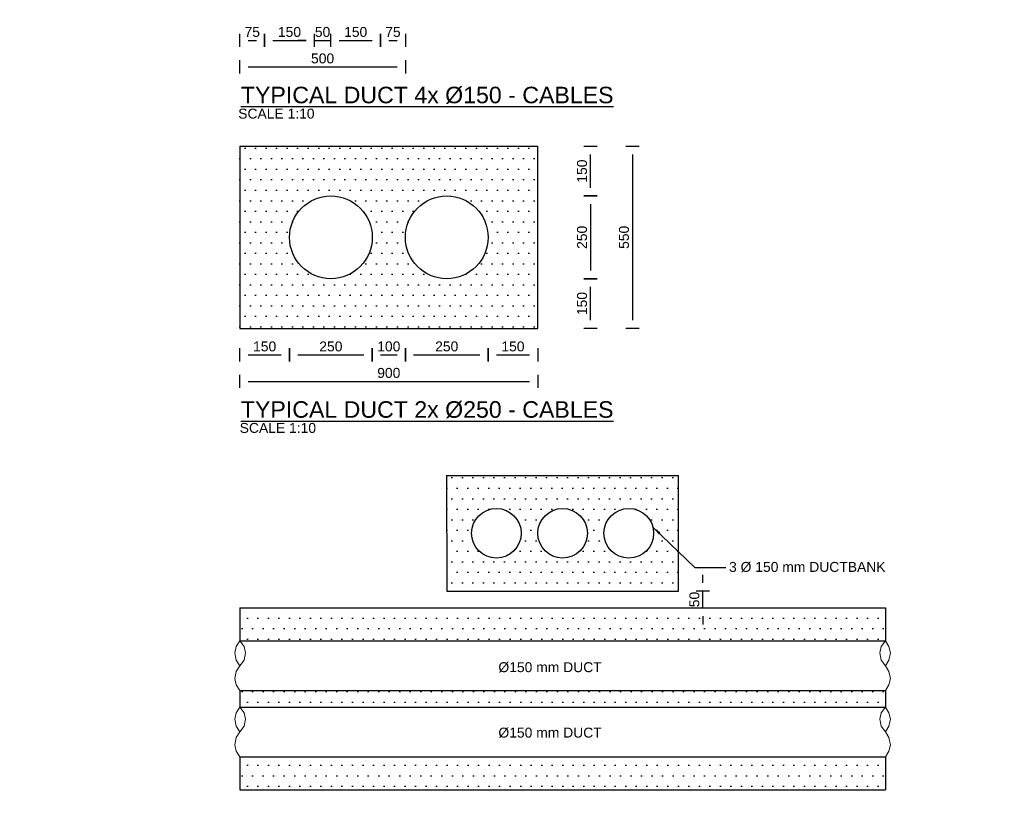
# Model space of a CAD drawing. Header units: metres. Extents: x -4024927 to 10167049, y -539908 to 13839353.
# Tile 46 of 211: x 1377312 to 1380286, y -166527 to -164166. Entities that reach past the tile are written whole.
import ezdxf

# ---------------------------------------------------------------- set-up
doc = ezdxf.new("R2010")
doc.units = ezdxf.units.M
doc.linetypes.add('CONTIUOUS', pattern=[0])
for name, color, linetype in [('C-ANNO-DIMS-NEWW', 2, 'Continuous'), ('C-DETL-DIMS', 2, 'Continuous'), ('C-UTIL-DUCT', 4, 'Continuous'), ('C-UTIL-PATT', 1, 'Continuous'), ('EL-AGLI-EQUP-PAPI-N-RefEdit0', 1, 'CONTIUOUS')]:
    doc.layers.add(name, color=color, linetype=linetype)
doc.styles.add('Arial', font='arial.ttf')
doc.styles.add('Foster01', font='arial.ttf')
doc.styles.add('REG', font='romans.shx')
doc.styles.get("Standard").update_dxf_attribs({"font": 'arial.ttf'})
doc.dimstyles.new('DS-10-25', dxfattribs={"dimscale": 10, "dimtxt": 2.5, "dimasz": 2.5, "dimexe": 0, "dimexo": 0, "dimgap": 1, "dimtad": 1, "dimdec": 0, "dimzin": 0, "dimtxsty": 'Standard', "dimblk1": 'DIMARROW', "dimblk2": 'DIMARROW', "dimsah": 1, "dimcen": -3, "dimse1": 1, "dimse2": 1, "dimclrd": 256, "dimclre": 256, "dimclrt": 256, "dimadec": 0, "dimazin": 0, "dimtfac": 1, "dimtdec": 0, "dimtix": 1, "dimtmove": 2, "dimatfit": 3, "dimfxl": 1, "dimtvp": 1.25, "dimarcsym": 0})
pattern_1 = [(0, (1361251.195, -166894.15), (15.875, 31.75), [0, -31.75])]

# ---------------------------------------------------------------- blocks, each defined once
blk = doc.blocks.new('DIMARROW')
blk.add_line((0, 0.8), (0, -0.8))
blk.add_lwpolyline([(0, 0, 0, 0.4, 0), (-1, 0, 0, 0, 0), (-0.97, 0, 0, 0, 0)], format="xyseb")
blk = doc.blocks.new('*D945')
at = {"layer": 'C-DETL-DIMS', "lineweight": -2, "transparency": 16777216}
blk.add_line((1379162.4, -164573.2), (1379162.4, -165073.2), dxfattribs=at)
at = {"layer": 'Defpoints', "color": 0, "transparency": 16777216}
for p in [(1378726.5, -164548.2), (1378726.5, -165098.2), (1379162.4, -165098.2)]:
    blk.add_point(p, dxfattribs=at)
at = {"layer": 'C-DETL-DIMS', "lineweight": -2, "transparency": 16777216, "xscale": 25, "yscale": 25, "zscale": 25}
for p, rotation in [((1379162.4, -164548.2), 90), ((1379162.4, -165098.2), 270)]:
    blk.add_blockref('DIMARROW', p, dxfattribs=dict(at, rotation=rotation))
at = {"layer": 'C-DETL-DIMS', "lineweight": -2, "transparency": 16777216, "insert": (1379137, -164823.2), "char_height": 30, "attachment_point": 5, "rotation": 90, "style": 'Arial'}
blk.add_mtext('550', dxfattribs=at)
blk = doc.blocks.new('*D946')
at = {"layer": 'C-DETL-DIMS', "lineweight": -2, "transparency": 16777216}
blk.add_line((1379035.5, -164723.2), (1379035.5, -164923.2), dxfattribs=at)
at = {"layer": 'Defpoints', "color": 0, "transparency": 16777216}
for p in [(1379035.5, -164698.2), (1379035.5, -164948.2), (1379035.5, -164948.2)]:
    blk.add_point(p, dxfattribs=at)
at = {"layer": 'C-DETL-DIMS', "lineweight": -2, "transparency": 16777216, "xscale": 25, "yscale": 25, "zscale": 25}
for p, rotation in [((1379035.5, -164698.2), 90), ((1379035.5, -164948.2), 270)]:
    blk.add_blockref('DIMARROW', p, dxfattribs=dict(at, rotation=rotation))
at = {"layer": 'C-DETL-DIMS', "lineweight": -2, "transparency": 16777216, "insert": (1379010.2, -164823.2), "char_height": 30, "attachment_point": 5, "rotation": 90, "style": 'Arial'}
blk.add_mtext('250', dxfattribs=at)
blk = doc.blocks.new('*D947')
at = {"layer": 'C-DETL-DIMS', "lineweight": -2, "transparency": 16777216}
blk.add_line((1379035.5, -165073.2), (1379035.5, -164973.2), dxfattribs=at)
at = {"layer": 'Defpoints', "color": 0, "transparency": 16777216}
for p in [(1378397.3, -164948.2), (1379035.5, -164948.2), (1378397.3, -165098.2)]:
    blk.add_point(p, dxfattribs=at)
at = {"layer": 'C-DETL-DIMS', "lineweight": -2, "transparency": 16777216, "xscale": 25, "yscale": 25, "zscale": 25}
for p, rotation in [((1379035.5, -164948.2), 90), ((1379035.5, -165098.2), 270)]:
    blk.add_blockref('DIMARROW', p, dxfattribs=dict(at, rotation=rotation))
at = {"layer": 'C-DETL-DIMS', "lineweight": -2, "transparency": 16777216, "insert": (1379010.2, -165023.2), "char_height": 30, "attachment_point": 5, "rotation": 90, "style": 'Arial'}
blk.add_mtext('150', dxfattribs=at)
blk = doc.blocks.new('*D948')
at = {"layer": 'C-DETL-DIMS', "lineweight": -2, "transparency": 16777216}
blk.add_line((1379035.5, -164673.2), (1379035.5, -164573.2), dxfattribs=at)
at = {"layer": 'Defpoints', "color": 0, "transparency": 16777216}
for p in [(1378397.3, -164548.2), (1379035.5, -164548.2), (1378397.3, -164698.2)]:
    blk.add_point(p, dxfattribs=at)
at = {"layer": 'C-DETL-DIMS', "lineweight": -2, "transparency": 16777216, "xscale": 25, "yscale": 25, "zscale": 25}
for p, rotation in [((1379035.5, -164548.2), 90), ((1379035.5, -164698.2), 270)]:
    blk.add_blockref('DIMARROW', p, dxfattribs=dict(at, rotation=rotation))
at = {"layer": 'C-DETL-DIMS', "lineweight": -2, "transparency": 16777216, "insert": (1379010.2, -164623.2), "char_height": 30, "attachment_point": 5, "rotation": 90, "style": 'Arial'}
blk.add_mtext('150', dxfattribs=at)
blk = doc.blocks.new('*D780')
at = {"layer": 'C-DETL-DIMS', "lineweight": -2, "transparency": 16777216}
blk.add_line((1378076.5, -164228.2), (1378176.5, -164228.2), dxfattribs=at)
at = {"layer": 'Defpoints', "color": 0, "transparency": 16777216}
for p in [(1378051.5, -164228.2), (1378201.5, -164228.2), (1378201.5, -164228.2)]:
    blk.add_point(p, dxfattribs=at)
at = {"layer": 'C-DETL-DIMS', "lineweight": -2, "transparency": 16777216, "xscale": 25, "yscale": 25, "zscale": 25, "rotation": 180}
blk.add_blockref('DIMARROW', (1378051.5, -164228.2), dxfattribs=at)
at = {"layer": 'C-DETL-DIMS', "lineweight": -2, "transparency": 16777216, "xscale": 25, "yscale": 25, "zscale": 25}
blk.add_blockref('DIMARROW', (1378201.5, -164228.2), dxfattribs=at)
at = {"layer": 'C-DETL-DIMS', "lineweight": -2, "transparency": 16777216, "insert": (1378126.5, -164202.9), "char_height": 30, "attachment_point": 5, "style": 'Arial'}
blk.add_mtext('150', dxfattribs=at)
blk = doc.blocks.new('*D781')
at = {"layer": 'C-DETL-DIMS', "lineweight": -2, "transparency": 16777216}
blk.add_line((1378276.5, -164228.2), (1378376.5, -164228.2), dxfattribs=at)
at = {"layer": 'Defpoints', "color": 0, "transparency": 16777216}
for p in [(1378251.5, -164228.2), (1378401.5, -164228.2), (1378401.5, -164228.2)]:
    blk.add_point(p, dxfattribs=at)
at = {"layer": 'C-DETL-DIMS', "lineweight": -2, "transparency": 16777216, "xscale": 25, "yscale": 25, "zscale": 25, "rotation": 180}
blk.add_blockref('DIMARROW', (1378251.5, -164228.2), dxfattribs=at)
at = {"layer": 'C-DETL-DIMS', "lineweight": -2, "transparency": 16777216, "xscale": 25, "yscale": 25, "zscale": 25}
blk.add_blockref('DIMARROW', (1378401.5, -164228.2), dxfattribs=at)
at = {"layer": 'C-DETL-DIMS', "lineweight": -2, "transparency": 16777216, "insert": (1378326.5, -164202.9), "char_height": 30, "attachment_point": 5, "style": 'Arial'}
blk.add_mtext('150', dxfattribs=at)
blk = doc.blocks.new('*D802')
at = {"layer": 'C-DETL-DIMS', "lineweight": -2, "transparency": 16777216}
blk.add_line((1378001.5, -165178.2), (1378101.5, -165178.2), dxfattribs=at)
at = {"layer": 'Defpoints', "color": 0, "transparency": 16777216}
for p in [(1377976.5, -165178.2), (1378126.5, -165178.2), (1378126.5, -165178.2)]:
    blk.add_point(p, dxfattribs=at)
at = {"layer": 'C-DETL-DIMS', "lineweight": -2, "transparency": 16777216, "xscale": 25, "yscale": 25, "zscale": 25, "rotation": 180}
blk.add_blockref('DIMARROW', (1377976.5, -165178.2), dxfattribs=at)
at = {"layer": 'C-DETL-DIMS', "lineweight": -2, "transparency": 16777216, "xscale": 25, "yscale": 25, "zscale": 25}
blk.add_blockref('DIMARROW', (1378126.5, -165178.2), dxfattribs=at)
at = {"layer": 'C-DETL-DIMS', "lineweight": -2, "transparency": 16777216, "insert": (1378051.5, -165152.9), "char_height": 30, "attachment_point": 5, "style": 'Arial'}
blk.add_mtext('150', dxfattribs=at)
blk = doc.blocks.new('*D803')
at = {"layer": 'C-DETL-DIMS', "lineweight": -2, "transparency": 16777216}
blk.add_line((1378751.5, -165178.2), (1378851.5, -165178.2), dxfattribs=at)
at = {"layer": 'Defpoints', "color": 0, "transparency": 16777216}
for p in [(1378726.5, -165178.2), (1378876.5, -165178.2), (1378876.5, -165178.2)]:
    blk.add_point(p, dxfattribs=at)
at = {"layer": 'C-DETL-DIMS', "lineweight": -2, "transparency": 16777216, "xscale": 25, "yscale": 25, "zscale": 25, "rotation": 180}
blk.add_blockref('DIMARROW', (1378726.5, -165178.2), dxfattribs=at)
at = {"layer": 'C-DETL-DIMS', "lineweight": -2, "transparency": 16777216, "xscale": 25, "yscale": 25, "zscale": 25}
blk.add_blockref('DIMARROW', (1378876.5, -165178.2), dxfattribs=at)
at = {"layer": 'C-DETL-DIMS', "lineweight": -2, "transparency": 16777216, "insert": (1378801.5, -165152.9), "char_height": 30, "attachment_point": 5, "style": 'Arial'}
blk.add_mtext('150', dxfattribs=at)
blk = doc.blocks.new('*D812')
at = {"layer": 'C-DETL-DIMS', "lineweight": -2, "transparency": 16777216}
for p, q in [((1378176.5, -164228.2), (1378151.5, -164228.2)), ((1378201.5, -164228.2), (1378251.5, -164228.2)), ((1378276.5, -164228.2), (1378301.5, -164228.2))]:
    blk.add_line(p, q, dxfattribs=at)
at = {"layer": 'Defpoints', "color": 0, "transparency": 16777216}
for p in [(1378201.5, -164228.2), (1378251.5, -164228.2), (1378251.5, -164228.2)]:
    blk.add_point(p, dxfattribs=at)
at = {"layer": 'C-DETL-DIMS', "lineweight": -2, "transparency": 16777216, "xscale": 25, "yscale": 25, "zscale": 25}
blk.add_blockref('DIMARROW', (1378201.5, -164228.2), dxfattribs=at)
at = {"layer": 'C-DETL-DIMS', "lineweight": -2, "transparency": 16777216, "xscale": 25, "yscale": 25, "zscale": 25, "rotation": 180}
blk.add_blockref('DIMARROW', (1378251.5, -164228.2), dxfattribs=at)
at = {"layer": 'C-DETL-DIMS', "lineweight": -2, "transparency": 16777216, "insert": (1378226.5, -164202.9), "char_height": 30, "attachment_point": 5, "style": 'Arial'}
blk.add_mtext('50', dxfattribs=at)
blk = doc.blocks.new('*D827')
at = {"layer": 'C-DETL-DIMS', "lineweight": -2, "transparency": 16777216}
blk.add_line((1378001.5, -164228.2), (1378026.5, -164228.2), dxfattribs=at)
at = {"layer": 'Defpoints', "color": 0, "transparency": 16777216}
for p in [(1378051.5, -164228.2), (1378051.5, -164228.2), (1377976.5, -164236)]:
    blk.add_point(p, dxfattribs=at)
at = {"layer": 'C-DETL-DIMS', "lineweight": -2, "transparency": 16777216, "xscale": 25, "yscale": 25, "zscale": 25, "rotation": 180}
blk.add_blockref('DIMARROW', (1377976.5, -164228.2), dxfattribs=at)
at = {"layer": 'C-DETL-DIMS', "lineweight": -2, "transparency": 16777216, "xscale": 25, "yscale": 25, "zscale": 25}
blk.add_blockref('DIMARROW', (1378051.5, -164228.2), dxfattribs=at)
at = {"layer": 'C-DETL-DIMS', "lineweight": -2, "transparency": 16777216, "insert": (1378014, -164203), "char_height": 30, "attachment_point": 5, "style": 'Arial'}
blk.add_mtext('75', dxfattribs=at)
blk = doc.blocks.new('*D828')
at = {"layer": 'C-DETL-DIMS', "lineweight": -2, "transparency": 16777216}
blk.add_line((1378426.5, -164228.2), (1378451.5, -164228.2), dxfattribs=at)
at = {"layer": 'Defpoints', "color": 0, "transparency": 16777216}
for p in [(1378476.5, -164228.2), (1378476.5, -164228.2), (1378401.5, -164236)]:
    blk.add_point(p, dxfattribs=at)
at = {"layer": 'C-DETL-DIMS', "lineweight": -2, "transparency": 16777216, "xscale": 25, "yscale": 25, "zscale": 25, "rotation": 180}
blk.add_blockref('DIMARROW', (1378401.5, -164228.2), dxfattribs=at)
at = {"layer": 'C-DETL-DIMS', "lineweight": -2, "transparency": 16777216, "xscale": 25, "yscale": 25, "zscale": 25}
blk.add_blockref('DIMARROW', (1378476.5, -164228.2), dxfattribs=at)
at = {"layer": 'C-DETL-DIMS', "lineweight": -2, "transparency": 16777216, "insert": (1378439, -164203), "char_height": 30, "attachment_point": 5, "style": 'Arial'}
blk.add_mtext('75', dxfattribs=at)
blk = doc.blocks.new('*D839')
at = {"layer": 'C-DETL-DIMS', "lineweight": -2, "transparency": 16777216}
blk.add_line((1378501.5, -165178.2), (1378701.5, -165178.2), dxfattribs=at)
at = {"layer": 'Defpoints', "color": 0, "transparency": 16777216}
for p in [(1378476.5, -165178.2), (1378726.5, -165178.2), (1378726.5, -165178.2)]:
    blk.add_point(p, dxfattribs=at)
at = {"layer": 'C-DETL-DIMS', "lineweight": -2, "transparency": 16777216, "xscale": 25, "yscale": 25, "zscale": 25, "rotation": 180}
blk.add_blockref('DIMARROW', (1378476.5, -165178.2), dxfattribs=at)
at = {"layer": 'C-DETL-DIMS', "lineweight": -2, "transparency": 16777216, "xscale": 25, "yscale": 25, "zscale": 25}
blk.add_blockref('DIMARROW', (1378726.5, -165178.2), dxfattribs=at)
at = {"layer": 'C-DETL-DIMS', "lineweight": -2, "transparency": 16777216, "insert": (1378601.5, -165152.9), "char_height": 30, "attachment_point": 5, "style": 'Arial'}
blk.add_mtext('250', dxfattribs=at)
blk = doc.blocks.new('*D840')
at = {"layer": 'C-DETL-DIMS', "lineweight": -2, "transparency": 16777216}
blk.add_line((1378401.5, -165178.2), (1378451.5, -165178.2), dxfattribs=at)
at = {"layer": 'Defpoints', "color": 0, "transparency": 16777216}
for p in [(1378376.5, -165178.2), (1378476.5, -165178.2), (1378476.5, -165178.2)]:
    blk.add_point(p, dxfattribs=at)
at = {"layer": 'C-DETL-DIMS', "lineweight": -2, "transparency": 16777216, "xscale": 25, "yscale": 25, "zscale": 25, "rotation": 180}
blk.add_blockref('DIMARROW', (1378376.5, -165178.2), dxfattribs=at)
at = {"layer": 'C-DETL-DIMS', "lineweight": -2, "transparency": 16777216, "xscale": 25, "yscale": 25, "zscale": 25}
blk.add_blockref('DIMARROW', (1378476.5, -165178.2), dxfattribs=at)
at = {"layer": 'C-DETL-DIMS', "lineweight": -2, "transparency": 16777216, "insert": (1378426.5, -165152.9), "char_height": 30, "attachment_point": 5, "style": 'Arial'}
blk.add_mtext('100', dxfattribs=at)
blk = doc.blocks.new('*D841')
at = {"layer": 'C-DETL-DIMS', "lineweight": -2, "transparency": 16777216}
blk.add_line((1378151.5, -165178.2), (1378351.5, -165178.2), dxfattribs=at)
at = {"layer": 'Defpoints', "color": 0, "transparency": 16777216}
for p in [(1378126.5, -165178.2), (1378376.5, -165178.2), (1378376.5, -165178.2)]:
    blk.add_point(p, dxfattribs=at)
at = {"layer": 'C-DETL-DIMS', "lineweight": -2, "transparency": 16777216, "xscale": 25, "yscale": 25, "zscale": 25, "rotation": 180}
blk.add_blockref('DIMARROW', (1378126.5, -165178.2), dxfattribs=at)
at = {"layer": 'C-DETL-DIMS', "lineweight": -2, "transparency": 16777216, "xscale": 25, "yscale": 25, "zscale": 25}
blk.add_blockref('DIMARROW', (1378376.5, -165178.2), dxfattribs=at)
at = {"layer": 'C-DETL-DIMS', "lineweight": -2, "transparency": 16777216, "insert": (1378251.5, -165152.9), "char_height": 30, "attachment_point": 5, "style": 'Arial'}
blk.add_mtext('250', dxfattribs=at)
blk = doc.blocks.new('*D851')
at = {"layer": 'C-DETL-DIMS', "lineweight": -2, "transparency": 16777216}
blk.add_line((1378001.5, -164308.2), (1378451.5, -164308.2), dxfattribs=at)
at = {"layer": 'Defpoints', "color": 0, "transparency": 16777216}
for p in [(1378476.5, -164308.2), (1378476.5, -164308.2), (1377976.5, -164423.2)]:
    blk.add_point(p, dxfattribs=at)
at = {"layer": 'C-DETL-DIMS', "lineweight": -2, "transparency": 16777216, "xscale": 25, "yscale": 25, "zscale": 25, "rotation": 180}
blk.add_blockref('DIMARROW', (1377976.5, -164308.2), dxfattribs=at)
at = {"layer": 'C-DETL-DIMS', "lineweight": -2, "transparency": 16777216, "xscale": 25, "yscale": 25, "zscale": 25}
blk.add_blockref('DIMARROW', (1378476.5, -164308.2), dxfattribs=at)
at = {"layer": 'C-DETL-DIMS', "lineweight": -2, "transparency": 16777216, "insert": (1378226.5, -164282.9), "char_height": 30, "attachment_point": 5, "style": 'Arial'}
blk.add_mtext('500', dxfattribs=at)
blk = doc.blocks.new('*D856')
at = {"layer": 'C-DETL-DIMS', "lineweight": -2, "transparency": 16777216}
blk.add_line((1378001.5, -165258.2), (1378851.5, -165258.2), dxfattribs=at)
at = {"layer": 'Defpoints', "color": 0, "transparency": 16777216}
for p in [(1378876.5, -165258.2), (1378876.5, -165258.2), (1377976.5, -165373.2)]:
    blk.add_point(p, dxfattribs=at)
at = {"layer": 'C-DETL-DIMS', "lineweight": -2, "transparency": 16777216, "xscale": 25, "yscale": 25, "zscale": 25, "rotation": 180}
blk.add_blockref('DIMARROW', (1377976.5, -165258.2), dxfattribs=at)
at = {"layer": 'C-DETL-DIMS', "lineweight": -2, "transparency": 16777216, "xscale": 25, "yscale": 25, "zscale": 25}
blk.add_blockref('DIMARROW', (1378876.5, -165258.2), dxfattribs=at)
at = {"layer": 'C-DETL-DIMS', "lineweight": -2, "transparency": 16777216, "insert": (1378426.5, -165232.9), "char_height": 30, "attachment_point": 5, "style": 'Arial'}
blk.add_mtext('900', dxfattribs=at)
blk = doc.blocks.new('*D875')
at = {"layer": 'C-DETL-DIMS', "lineweight": -2, "transparency": 16777216}
for p, q in [((1379374.9, -165867.3), (1379374.9, -165842.3)), ((1379374.9, -165942.3), (1379374.9, -165892.3)), ((1379374.9, -165967.3), (1379374.9, -165992.3))]:
    blk.add_line(p, q, dxfattribs=at)
at = {"layer": 'Defpoints', "color": 0, "transparency": 16777216}
for p in [(1379073, -165892.3), (1379374.9, -165892.3), (1379073, -165942.3)]:
    blk.add_point(p, dxfattribs=at)
at = {"layer": 'C-DETL-DIMS', "lineweight": -2, "transparency": 16777216, "xscale": 25, "yscale": 25, "zscale": 25}
for p, rotation in [((1379374.9, -165892.3), 270), ((1379374.9, -165942.3), 90)]:
    blk.add_blockref('DIMARROW', p, dxfattribs=dict(at, rotation=rotation))
at = {"layer": 'C-DETL-DIMS', "lineweight": -2, "transparency": 16777216, "insert": (1379349.6, -165917.3), "char_height": 30, "attachment_point": 5, "rotation": 90, "style": 'Arial'}
blk.add_mtext('50', dxfattribs=at)

msp = doc.modelspace()

# ---------------------------------------------------------------- hatches: boundary and pattern name
at = {"layer": 'C-UTIL-PATT', "lineweight": -2}
h = msp.add_hatch(dxfattribs=at)
h.set_pattern_fill('DOTS', color=256, scale=20, style=0)
h.set_pattern_definition([(0, (1377976.52, -161093.015), (15.875, 31.75), [0, -31.75])])
edge = h.paths.add_edge_path(flags=16)
edge.add_arc((1378601.52, -164823.23), 125, 0, 360)
edge = h.paths.add_edge_path(flags=16)
edge.add_arc((1378251.52, -164823.23), 125, 0, 360)
h.paths.add_polyline_path([(1377976.52, -165098.23), (1378876.52, -165098.23), (1378876.52, -164548.23), (1377976.52, -164548.23)])
h = msp.add_hatch(dxfattribs=at)
h.set_pattern_fill('DOTS', color=256, scale=20, style=0)
h.set_pattern_definition([(0, (1378506.065, -164310.936), (15.875, 31.75), [0, -31.75])])
edge = h.paths.add_edge_path(flags=16)
edge.add_arc((1378951.52, -165717.32), 75, 0, 360)
edge = h.paths.add_edge_path(flags=16)
edge.add_arc((1379151.52, -165717.32), 75, 0, 360)
edge = h.paths.add_edge_path(flags=16)
edge.add_arc((1378751.52, -165717.32), 75, 0, 360)
h.paths.add_polyline_path([(1378601.07, -165542.32), (1379301.97, -165542.32), (1379301.52, -165892.32), (1378601.52, -165892.32)])
h = msp.add_hatch(dxfattribs=at)
h.set_pattern_fill('DOTS', color=256, scale=20, style=0)
h.set_pattern_definition(pattern_1)
h.paths.add_polyline_path([(1379926.52, -166042.32), (1379926.52, -165942.32), (1377976.52, -165942.32), (1377976.52, -166042.32)])
h = msp.add_hatch(dxfattribs=at)
h.set_pattern_fill('DOTS', color=256, scale=20, style=0)
h.set_pattern_definition(pattern_1)
h.paths.add_polyline_path([(1377976.52, -166192.32), (1377976.52, -166242.32), (1379926.52, -166242.32), (1379926.52, -166192.32)])
h = msp.add_hatch(dxfattribs=at)
h.set_pattern_fill('DOTS', color=256, scale=20, style=0)
h.set_pattern_definition(pattern_1)
h.paths.add_polyline_path([(1377976.52, -166392.32), (1377976.52, -166492.32), (1379926.52, -166492.32), (1379926.52, -166392.32)])

# ---------------------------------------------------------------- linework, layer by layer
at = {"layer": 'C-UTIL-DUCT'}
for p, q in [((1377976.52, -164548.23), (1377976.52, -165098.23)), ((1377976.52, -164548.23), (1378876.52, -164548.23)), ((1378876.52, -165098.23), (1378876.52, -164548.23)), ((1377976.52, -165098.23), (1378876.52, -165098.23)), ((1378601.07, -165542.32), (1378601.52, -165892.32)), ((1378601.07, -165542.32), (1379301.97, -165542.32)), ((1379301.52, -165892.32), (1379301.97, -165542.32)), ((1378601.52, -165892.32), (1379301.52, -165892.32)), ((1377976.52, -165942.32), (1377976.52, -166042.32)), ((1379926.52, -165942.32), (1379926.52, -166042.32)), ((1377976.52, -166192.32), (1377976.52, -166242.32)), ((1379926.52, -166192.32), (1379926.52, -166242.32)), ((1377976.52, -166392.32), (1377976.52, -166492.32)), ((1379926.52, -166392.32), (1379926.52, -166492.32))]:
    msp.add_line(p, q, dxfattribs=at)
for points in [[(1377976.52, -165942.32), (1379926.52, -165942.32)], [(1377976.52, -166042.32), (1379926.52, -166042.32)], [(1377976.52, -166192.32), (1379926.52, -166192.32)], [(1377976.52, -166242.32), (1379926.52, -166242.32)], [(1377976.52, -166392.32), (1379926.52, -166392.32)], [(1377976.52, -166492.32), (1379926.52, -166492.32)]]:
    msp.add_lwpolyline(points, dxfattribs=at)
at = {"layer": 'C-UTIL-DUCT', "lineweight": 13}
for points in [[(1377976.52, -166042.32), (1377989.38, -166059.47), (1377993.66, -166078.75), (1377989.38, -166100.18), (1377976.52, -166117.32), (1377965.8, -166100.18), (1377961.52, -166078.75), (1377965.8, -166059.47), (1377976.52, -166042.32)], [(1379926.52, -166042.32), (1379913.66, -166059.47), (1379909.38, -166078.75), (1379913.66, -166100.18), (1379926.52, -166117.32), (1379937.24, -166100.18), (1379941.52, -166078.75), (1379937.24, -166059.47), (1379926.52, -166042.32)], [(1377976.52, -166192.32), (1377965.8, -166175.18), (1377961.52, -166155.89), (1377965.8, -166134.46), (1377976.52, -166117.32)], [(1379926.52, -166192.32), (1379937.24, -166175.18), (1379941.52, -166155.89), (1379937.24, -166134.46), (1379926.52, -166117.32)], [(1377976.52, -166242.32), (1377989.38, -166259.47), (1377993.66, -166278.75), (1377989.38, -166300.18), (1377976.52, -166317.32), (1377965.8, -166300.18), (1377961.52, -166278.75), (1377965.8, -166259.47), (1377976.52, -166242.32)], [(1379926.52, -166242.32), (1379913.66, -166259.47), (1379909.38, -166278.75), (1379913.66, -166300.18), (1379926.52, -166317.32), (1379937.24, -166300.18), (1379941.52, -166278.75), (1379937.24, -166259.47), (1379926.52, -166242.32)], [(1377976.52, -166392.32), (1377965.8, -166375.18), (1377961.52, -166355.89), (1377965.8, -166334.46), (1377976.52, -166317.32)], [(1379926.52, -166392.32), (1379937.24, -166375.18), (1379941.52, -166355.89), (1379937.24, -166334.46), (1379926.52, -166317.32)]]:
    msp.add_lwpolyline(points, dxfattribs=at)
at = {"layer": 'C-UTIL-DUCT'}
for centre, radius in [((1378251.52, -164823.23), 125), ((1378601.52, -164823.23), 125), ((1378751.52, -165717.32), 75), ((1378951.52, -165717.32), 75), ((1379151.52, -165717.32), 75)]:
    msp.add_circle(centre, radius, dxfattribs=at)
at = {"layer": 'EL-AGLI-EQUP-PAPI-N-RefEdit0'}
msp.add_arc((3071061.1, 6743365.78), 7095987.63, 260.537675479, 260.537675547, dxfattribs=at)

# ---------------------------------------------------------------- texts
at = {"layer": 'C-ANNO-DIMS-NEWW', "style": 'Foster01'}
for s, p in [('%%uTYPICAL DUCT 4x %%c150 - CABLES', (1377979.7, -164418.23)), ('%%uTYPICAL DUCT 2x %%c250 - CABLES', (1377979.7, -165368.23))]:
    msp.add_text(s, height=50, rotation=0, dxfattribs=at).set_placement(p)
at = {"layer": 'C-ANNO-DIMS-NEWW', "char_height": 30, "width": 519.3501, "attachment_point": 1, "rotation": 0, "style": 'Foster01'}
for insert in [(1377971.61, -164434.45), (1377976.12, -165383.94)]:
    msp.add_mtext('SCALE 1:10', dxfattribs=dict(at, insert=insert))
at = {"layer": 'C-UTIL-PATT', "lineweight": -2, "char_height": 30, "attachment_point": 4, "style": 'Foster01'}
for s, insert in [('{\\C2;3 %%C 150 mm DUCTBANK}', (1379454.29, -165819.38)), ('{\\C2;%%C150 mm DUCT}', (1378757.62, -166122.27)), ('{\\C2;%%C150 mm DUCT}', (1378757.62, -166319.91))]:
    msp.add_mtext(s, dxfattribs=dict(at, insert=insert))

# ---------------------------------------------------------------- dimensions: what is measured, and where the dimension line sits
at = {"layer": 'C-DETL-DIMS', "lineweight": -2}
for base, p1, p2, picture, middle in [((1378051.52, -164228.23), (1377976.52, -164236.05), (1378051.52, -164228.23), '*D827', (1378014.02, -164202.98)), ((1378201.52, -164228.23), (1378051.52, -164228.23), (1378201.52, -164228.23), '*D780', (1378126.52, -164202.92)), ((1378251.52, -164228.23), (1378201.52, -164228.23), (1378251.52, -164228.23), '*D812', (1378226.52, -164202.92)), ((1378401.52, -164228.23), (1378251.52, -164228.23), (1378401.52, -164228.23), '*D781', (1378326.52, -164202.92)), ((1378476.52, -164228.23), (1378401.52, -164236.05), (1378476.52, -164228.23), '*D828', (1378439.02, -164202.98)), ((1378476.52, -164308.23), (1377976.52, -164423.23), (1378476.52, -164308.23), '*D851', (1378226.52, -164282.92)), ((1378126.52, -165178.23), (1377976.52, -165178.23), (1378126.52, -165178.23), '*D802', (1378051.52, -165152.92)), ((1378376.52, -165178.23), (1378126.52, -165178.23), (1378376.52, -165178.23), '*D841', (1378251.52, -165152.92)), ((1378476.52, -165178.23), (1378376.52, -165178.23), (1378476.52, -165178.23), '*D840', (1378426.52, -165152.92)), ((1378726.52, -165178.23), (1378476.52, -165178.23), (1378726.52, -165178.23), '*D839', (1378601.52, -165152.92)), ((1378876.52, -165178.23), (1378726.52, -165178.23), (1378876.52, -165178.23), '*D803', (1378801.52, -165152.92)), ((1378876.52, -165258.23), (1377976.52, -165373.23), (1378876.52, -165258.23), '*D856', (1378426.52, -165232.92))]:
    dim = msp.add_linear_dim(base=base, p1=p1, p2=p2, dimstyle='DS-10-25', override={"dimtxt": 3, "dimtxsty": 'Arial'}, dxfattribs=at)
    dim.commit()
    dim.dimension.update_dxf_attribs({"geometry": picture, "text_midpoint": middle})
for base, p1, p2, picture, middle in [((1379035.53, -164548.23), (1378397.26, -164698.23), (1378397.26, -164548.23), '*D948', (1379010.22, -164623.23)), ((1379162.36, -165098.23), (1378726.52, -164548.23), (1378726.52, -165098.23), '*D945', (1379137.04, -164823.23)), ((1379035.53, -164948.23), (1379035.53, -164698.23), (1379035.53, -164948.23), '*D946', (1379010.22, -164823.23)), ((1379035.53, -164948.23), (1378397.26, -165098.23), (1378397.26, -164948.23), '*D947', (1379010.22, -165023.23)), ((1379374.95, -165892.32), (1379072.96, -165942.32), (1379072.96, -165892.32), '*D875', (1379349.63, -165917.32))]:
    dim = msp.add_linear_dim(base=base, p1=p1, p2=p2, angle=90, dimstyle='DS-10-25', override={"dimtxt": 3, "dimtxsty": 'Arial'}, dxfattribs=at)
    dim.commit()
    dim.dimension.update_dxf_attribs({"geometry": picture, "text_midpoint": middle})

# ---------------------------------------------------------------- leaders
at = {"layer": 'C-UTIL-PATT', "lineweight": -2, "annotation_type": 0, "has_hookline": 1, "hookline_direction": 0, "text_width": 470.91}
msp.add_leader([(1379226.39, -165700.27), (1379350.51, -165820.73), (1379444.29, -165820.88)], dimstyle='DS-10-25', override={"dimtxt": 3, "dimasz": 2.5, "dimexe": 0, "dimexo": 0, "dimgap": 1, "dimtad": 0, "dimtih": 0, "dimtoh": 0, "dimdec": 3, "dimlfac": 0.001, "dimdsep": 44, "dimtxsty": 'REG', "dimcen": -3, "dimse1": 1, "dimse2": 1, "dimclrd": 256, "dimclre": 256, "dimclrt": 256, "dimadec": 3, "dimtdec": 3, "dimtix": 1, "dimtofl": 1, "dimtmove": 2, "dimtvp": 1.25, "dimtolj": 0, "dimtzin": 8}, dxfattribs=at)

doc.saveas('drawing.dxf')
